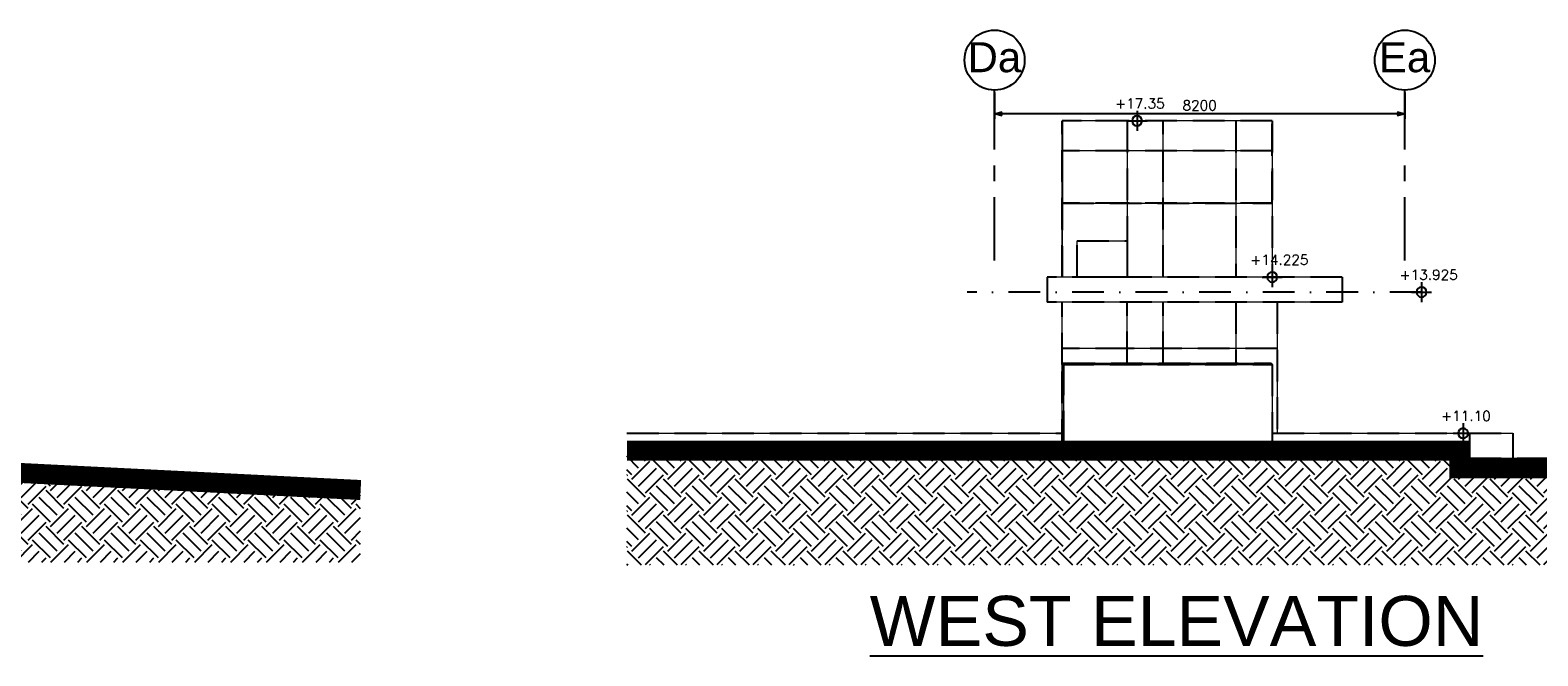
# Model space of a CAD drawing. Header units: millimetres. Extents: x 113048 to 489828, y -130780 to 23393.
# Tile 15 of 98: x 150781 to 180917, y -103788 to -91271. Entities that reach past the tile are written whole.
import ezdxf

# ---------------------------------------------------------------- set-up
doc = ezdxf.new("R2010")
doc.units = ezdxf.units.MM
doc.header["$LTSCALE"] = 100
for name, pattern in [('DASHDOT', [1, 0.5, -0.25, 0, -0.25]), ('DASHDOT2', [12.7, 6.35, -3.175, 0, -3.175]), ('Grid Line', [22.225, 12.7, -3.175, 3.175, -3.175]), ('Hidden', [9.525, 6.35, -3.175])]:
    doc.linetypes.add(name, pattern=pattern)
for name, color, linetype in [('+C-160', 160, 'Hidden'), ('DLN020__', 6, 'DASHDOT'), ('DLN040__', 7, 'Continuous'), ('HATCH', 8, 'Continuous'), ('LEVEL', 7, 'Continuous'), ('LIFT LOBBY - GF PLAN & SECTION$0$DLN030__', 1, 'Continuous')]:
    doc.layers.add(name, color=color, linetype=linetype)
doc.layers.add('A-WALL', color=2, linetype='Continuous', lineweight=9)
doc.styles.add('LIFT LOBBY - GF PLAN & SECTION$0$romans', font='romans.shx')
doc.styles.add('romans', font='romans.shx')
doc.styles.add('Swis721 BT', font='swiss.ttf')
doc.dimstyles.new('LIFT LOBBY - GF PLAN & SECTION$0$INTDIM(20)', dxfattribs={"dimtxt": 60, "dimasz": 50, "dimexe": 100, "dimexo": 45, "dimgap": 30, "dimtad": 1, "dimdec": 0, "dimzin": 0, "dimdsep": 46, "dimtxsty": 'LIFT LOBBY - GF PLAN & SECTION$0$romans', "dimblk": 'LIFT LOBBY - GF PLAN & SECTION$0$_Open30', "dimcen": 50, "dimdle": 30, "dimclrd": 1, "dimclre": 1, "dimclrt": 2, "dimaunit": 1, "dimadec": 0, "dimazin": 0, "dimtfac": 1, "dimtdec": 0, "dimtix": 1, "dimtmove": 2, "dimatfit": 3, "dimfxl": 0, "dimtolj": 1, "dimtzin": 0, "dimarcsym": 0})

# ---------------------------------------------------------------- blocks, each defined once
blk = doc.blocks.new('ELEX')
at = {"layer": 'LEVEL'}
for p, q in [((0.5, 0), (-0.5, 0)), ((0, 0.5), (0, -0.5))]:
    blk.add_line(p, q, dxfattribs=at)
blk.add_circle((0, 0), 0.25, dxfattribs=at)
at = {"layer": 'LEVEL', "style": 'romans'}
blk.add_attdef('ELEX', (0.257, 0.354), '', height=0.5, dxfattribs=at)
blk = doc.blocks.new('Grid - Bubble - 4mm-251209-Black Box Lvl _0_00_G_F- Kahlen')
at = {"layer": 'DLN020__', "linetype": 'Continuous'}
blk.add_circle((0, 0), 4, dxfattribs=at)
blk = doc.blocks.new('LIFT LOBBY - GF PLAN & SECTION$0$_Open30')
at = {"color": 0, "linetype": 'ByBlock', "lineweight": -2}
for p, q in [((-1, 0.27), (0, 0)), ((0, 0), (-1, -0.27)), ((0, 0), (-1, 0))]:
    blk.add_line(p, q, dxfattribs=at)
blk = doc.blocks.new('*D124')
at = {"layer": 'Defpoints', "color": 0}
for p in [(170058, -92471), (178258, -92471), (170058, -92946)]:
    blk.add_point(p, dxfattribs=at)
at = {"layer": 'LIFT LOBBY - GF PLAN & SECTION$0$DLN030__', "color": 1, "lineweight": -2}
for p, q in [((170058, -92516), (170058, -93046)), ((178258, -92516), (178258, -93046)), ((178108, -92946), (170208, -92946))]:
    blk.add_line(p, q, dxfattribs=at)
at = {"layer": 'LIFT LOBBY - GF PLAN & SECTION$0$DLN030__', "color": 1, "lineweight": -2, "xscale": 150, "yscale": 150, "zscale": 150}
for p, rotation in [((170058, -92946), 179.9999999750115), ((178258, -92946), 359.9999999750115)]:
    blk.add_blockref('LIFT LOBBY - GF PLAN & SECTION$0$_Open30', p, dxfattribs=dict(at, rotation=rotation))
at = {"layer": 'LIFT LOBBY - GF PLAN & SECTION$0$DLN030__', "color": 2, "insert": (174158, -92776), "char_height": 200, "attachment_point": 5, "rotation": 360, "style": 'LIFT LOBBY - GF PLAN & SECTION$0$romans'}
blk.add_mtext('\\A1;8200', dxfattribs=at)
blk = doc.blocks.new('A$C713849A3')
at = {"layer": '+C-160'}
for p, q in [((-86772, 1569, -2), (-86772, 4694, -2)), ((-85472, 4694, -2), (-86772, 4694, -2)), ((-85472, 4694, -2), (-85472, 1569, -2)), ((-82573, 4694, -2), (-85472, 4694, -2)), ((-84750, 1569, -2), (-84750, 4694, -2)), ((-83301, 4694, -2), (-83301, 1569, -2)), ((-82573, 4694, -2), (-82573, 1569, -2)), ((-86772, 4094, -2), (-86772, 1569, -2)), ((-85472, 4094, -2), (-86772, 4094, -2)), ((-82573, 4094, -2), (-85472, 4094, -2)), ((-85472, 3044, -2), (-86772, 3044, -2)), ((-82573, 3044, -2), (-85472, 3044, -2)), ((-84753, 3044, -2), (-84747, 3044, -2)), ((-83304, 3044, -2), (-83298, 3044, -2)), ((-83298, 3044, -2), (-83304, 3044, -2)), ((-81173, 1569, -2), (-87072, 1569, -2)), ((-87072, 1569, -2), (-87072, 1069, -2)), ((-81173, 1569, -2), (-81173, 1069, -2)), ((-81173, 1069, -2), (-87072, 1069, -2)), ((-86773, -181, -2), (-86773, 1069, -2)), ((-85472, -156, -2), (-85472, 1069, -2)), ((-84750, -156, -2), (-84750, 1069, -2)), ((-83301, 1069, -2), (-83301, -156, -2)), ((-82473, 1069, -2), (-82473, -1556, -2)), ((-85472, 141, -2), (-86773, 141, -2)), ((-82473, 141, -2), (-85472, 141, -2)), ((-86748, -156, -2), (-86773, -181, -2)), ((-86748, -156, -2), (-86748, -1906, -2)), ((-82598, -156, -2), (-82573, -181, -2)), ((-82573, -181, -2), (-82573, -1556, -2)), ((-95472, -1556, -2), (-86773, -1556, -2)), ((-87069, -1556, -2), (-87069, -1556, -2)), ((-82573, -1556, -2), (-78633, -1556, -2)), ((-82573, -1556, -2), (-82573, -1906, -2)), ((-78633, -1556, -2), (-77767, -1556, -1)), ((-78633, -1556, -2), (-78633, -2056, -2)), ((-77767, -1556, -1), (-77767, -2056, -1)), ((-78633, -2056, -1), (-72573, -2056, 0))]:
    blk.add_line(p, q, dxfattribs=at)
at = {"layer": '+C-160', "elevation": -2}
for points in [[(-86772, 3044), (-82573, 3044), (-82573, 4694), (-86772, 4694)], [(-85472, 1569), (-86472, 1569), (-86472, 2294), (-85472, 2294)]]:
    blk.add_lwpolyline(points, close=True, dxfattribs=at)
for points in [[(-86773, -1906), (-86773, -181)], [(-86773, -181), (-82573, -181)], [(-86747, -156), (-82598, -156)]]:
    blk.add_lwpolyline(points, dxfattribs=at)

msp = doc.modelspace()

# ---------------------------------------------------------------- hatches: boundary and pattern name
at = {"layer": 'HATCH'}
h = msp.add_hatch(dxfattribs=at)
h.set_pattern_fill('EARTH', color=256, scale=80, angle=363.6498)
h.set_pattern_definition([(45, (106914.6, -32502.74), (2e-07, 718.4205), [508, -508]), (45, (106779.9, -32368.04), (2e-07, 718.4205), [508, -508]), (45, (106645.2, -32233.33), (2e-07, 718.4205), [508, -508]), (135, (106645.2, -32143.53), (-718.4205, 2e-07), [508, -508]), (135, (106779.9, -32008.83), (-718.4205, 2e-07), [508, -508]), (135, (106914.6, -31874.1), (-718.4205, 2e-07), [508, -508])])
h.paths.add_polyline_path([(157386.7, -101910.8), (157386.7, -100470.3), (147567.9, -99985.8), (145023.6, -99885.8), (143678.3, -99807.8), (132336.7, -99150), (132336.7, -101910.8)])
h = msp.add_hatch(dxfattribs=at)
h.set_pattern_fill('EARTH', color=256, scale=80, angle=3.6498)
h.set_pattern_definition([(45, (128593.5, -121359.8), (1e-07, 718.4205), [508, -508]), (45, (128458.8, -121225.1), (1e-07, 718.4205), [508, -508]), (45, (128324.1, -121090.4), (1e-07, 718.4205), [508, -508]), (135, (128324.1, -121000.6), (-718.4205, 1e-07), [508, -508]), (135, (128458.8, -120865.9), (-718.4205, 1e-07), [508, -508]), (135, (128593.5, -120731.2), (-718.4205, 1e-07), [508, -508])])
h.paths.add_polyline_path([(162708.7, -99685.8), (162708.7, -101975.8), (185608.3, -101975.8), (185608.3, -100035.8), (179348.4, -100035.8), (179348.4, -99685.8)])

# ---------------------------------------------------------------- linework, layer by layer
at = {"layer": 'A-WALL', "color": 6}
for p, q in [((171408.5, -96210.8, -0.5), (171408.5, -93085.8, -0.5)), ((172708.5, -93085.8, -0.5), (171408.5, -93085.8, -0.5)), ((172708.5, -93685.8, -0.5), (171408.5, -93685.8, -0.5)), ((172708.5, -94735.8, -0.5), (171408.5, -94735.8, -0.5)), ((171408.4, -97960.8, -0.5), (171408.4, -96710.8, -0.5)), ((172708.5, -97638.8, -0.5), (171408.4, -97638.8, -0.5))]:
    msp.add_line(p, q, dxfattribs=at)
at = {"layer": 'A-WALL'}
for p, q in [((172708.5, -93085.8, -0.5), (172708.5, -96210.8, -0.5)), ((175608.3, -93085.8, -0.5), (172708.5, -93085.8, -0.5)), ((173430.5, -96210.8, -0.5), (173430.5, -93085.8, -0.5)), ((174880.3, -93085.8, -0.5), (174880.3, -96210.8, -0.5)), ((175608.3, -93085.8, -0.5), (175608.3, -96210.8, -0.5)), ((171408.5, -93685.8, -0.5), (171408.5, -96210.8, -0.5)), ((175608.3, -93685.8, -0.5), (172708.5, -93685.8, -0.5)), ((175608.3, -94735.8, -0.5), (172708.5, -94735.8, -0.5)), ((173427.5, -94735.8, -0.5), (173433.5, -94735.8, -0.5)), ((174877.3, -94735.8, -0.5), (174883.3, -94735.8, -0.5)), ((174883.3, -94735.8, -0.5), (174877.3, -94735.8, -0.5)), ((172708.5, -97935.8, -0.5), (172708.5, -96710.8, -0.4)), ((173430.5, -97935.8, -0.5), (173430.5, -96710.8, -0.5)), ((174880.3, -96710.8, -0.5), (174880.3, -97935.8, -0.5)), ((175708.4, -96710.8, -0.5), (175708.4, -99335.8, -0.5)), ((175708.4, -97638.8, -0.5), (172708.5, -97638.8, -0.5)), ((171433.4, -97935.8, -0.5), (171408.4, -97960.8, -0.5)), ((171433.4, -97935.8, -0.5), (171433.4, -99685.8, -0.5)), ((175583.3, -97935.8, -0.5), (175608.3, -97960.8, -0.5)), ((175608.3, -97960.8, -0.5), (175608.3, -99335.8, -0.5)), ((179548.4, -99835.8, 0.3), (185608.3, -99835.8, 1.6))]:
    msp.add_line(p, q, dxfattribs=at)
at = {"layer": 'A-WALL', "color": 3}
for p, q in [((177008.3, -96210.8, -0.5), (171108.5, -96210.8, -0.5)), ((171108.5, -96210.8, -0.5), (171108.5, -96710.8, -0.5)), ((177008.3, -96210.8, -0.5), (177008.3, -96710.8, -0.5)), ((177008.3, -96710.8, -0.5), (171108.5, -96710.8, -0.5)), ((162708.7, -99335.8, -0.6), (171408.4, -99335.8, -0.5)), ((175608.3, -99335.8, -0.5), (179548.4, -99335.8, -0.5)), ((175608.3, -99335.8, -0.5), (175608.3, -99685.8, -0.5)), ((179548.4, -99335.8, -0.5), (179548.4, -99835.8, -0.5))]:
    msp.add_line(p, q, dxfattribs=at)
at = {"layer": 'A-WALL', "color": 1}
for p, q in [((179548.4, -99335.8, -0.6), (180414.3, -99335.8, 0.5)), ((180414.3, -99335.8, 0.8), (180414.3, -99835.8, 0.8))]:
    msp.add_line(p, q, dxfattribs=at)
at = {"layer": 'A-WALL', "color": 6, "elevation": -0.5}
msp.add_lwpolyline([(172708.5, -96210.8), (171708.5, -96210.8), (171708.5, -95485.8), (172708.5, -95485.8)], close=True, dxfattribs=at)
at = {"layer": 'A-WALL', "elevation": -0.5}
for points in [[(171433.6, -97935.8), (175583.3, -97935.8)], [(171408.4, -99685.8), (171408.4, -97960.8)], [(171408.4, -97960.8), (175608.3, -97960.8)]]:
    msp.add_lwpolyline(points, dxfattribs=at)
at = {"layer": 'A-WALL', "color": 3, "ltscale": 0.5, "const_width": 400}
for points, elevation in [([(132336.7, -99150), (145013.9, -99885.2), (147709, -99985.3), (157386.7, -100470.3)], -0.4), ([(162708.7, -99685.8), (179348.4, -99685.8), (179348.4, -100035.8), (185608.3, -100035.8)], -0.5)]:
    msp.add_lwpolyline(points, dxfattribs=dict(at, elevation=elevation))
at = {"layer": 'DLN020__', "linetype": 'Grid Line'}
for p, q in [((170058.4, -95882.2), (170058.4, -92471.1)), ((178258.4, -95882.2), (178258.4, -92471.1))]:
    msp.add_line(p, q, dxfattribs=at)
at = {"layer": 'DLN020__', "linetype": 'DASHDOT2'}
msp.add_line((178592.4, -96510.8), (169511.9, -96510.8), dxfattribs=at)

# ---------------------------------------------------------------- block references
at = {"layer": '+C-160'}
msp.add_blockref('A$C713849A3', (258181, -97779.7, 1.4), dxfattribs=at)
at = {"layer": 'DLN020__', "xscale": 149.9999999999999, "yscale": 149.9999999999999, "zscale": 149.9999999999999, "rotation": 180.0000000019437}
for p in [(170058.4, -91871.1), (178258.4, -91871.1)]:
    msp.add_blockref('Grid - Bubble - 4mm-251209-Black Box Lvl _0_00_G_F- Kahlen', p, dxfattribs=at)
at = {"layer": 'LEVEL'}
ref = msp.add_blockref('ELEX', (172905.3, -93085.8, -0.5), dxfattribs=dict(at, xscale=-400, yscale=400, zscale=400, rotation=359.999999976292))
ref.add_attrib('ELEX', '+17.35', (172464.2, -92838.7, -0.5), dxfattribs={"height": 200, "style": 'romans'})
ref = msp.add_blockref('ELEX', (175608.3, -96210.8, -0.5), dxfattribs=dict(at, xscale=-400, yscale=400, zscale=400, rotation=359.999999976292))
ref.add_attrib('ELEX', '+14.225', (175167.2, -95963.7, -0.5), dxfattribs={"height": 200, "style": 'romans'})
ref = msp.add_blockref('ELEX', (178592.4, -96510.8, -0.5), dxfattribs=dict(at, xscale=-400, yscale=400, zscale=400, rotation=359.999999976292))
ref.add_attrib('ELEX', '+13.925', (178151.2, -96263.7, -0.5), dxfattribs={"height": 200, "style": 'romans'})
ref = msp.add_blockref('ELEX', (179423.4, -99335.8, -0.5), dxfattribs=dict(at, xscale=-400, yscale=400, zscale=400, rotation=359.999999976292))
ref.add_attrib('ELEX', '+11.10', (178982.2, -99088.7, -0.5), dxfattribs={"height": 200, "style": 'romans'})

# ---------------------------------------------------------------- texts
at = {"layer": 'DLN020__', "color": 3, "char_height": 600, "width": 1209.6, "attachment_point": 2, "rotation": 360, "line_spacing_factor": 1.00667}
for s, insert in [('{\\fSwis721 BT|b0|i0|c0|p34;Da}', (170054.2, -91512.4)), ('{\\fSwis721 BT|b0|i0|c0|p34;Ea}', (178254.2, -91512.4))]:
    msp.add_mtext(s, dxfattribs=dict(at, insert=insert))
at = {"layer": 'DLN040__', "insert": (167562.5, -102588.1, 0.8), "char_height": 1000, "width": 18697.346, "attachment_point": 1, "rotation": 360, "line_spacing_factor": 0.938532, "style": 'Swis721 BT'}
msp.add_mtext('{\\L\\C3;WEST ELEVATION}', dxfattribs=at)

# ---------------------------------------------------------------- dimensions: what is measured, and where the dimension line sits
at = {"layer": 'LIFT LOBBY - GF PLAN & SECTION$0$DLN030__'}
dim = msp.add_aligned_dim(p1=(178258.4, -92471.1, 0), p2=(170058.4, -92471.1, 0), distance=474.7, dimstyle='LIFT LOBBY - GF PLAN & SECTION$0$INTDIM(20)', override={"dimtxt": 200, "dimasz": 150, "dimgap": 70}, dxfattribs=at)
dim.commit()
dim.dimension.update_dxf_attribs({"geometry": '*D124', "text_midpoint": (174158.4, -92775.7, 0)})

doc.saveas('drawing.dxf')
